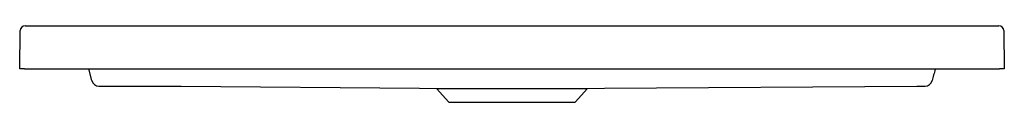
# Model space of a CAD drawing. Header units: millimetres. Extents: x 3841.464 to 3842.264, y 2448.425 to 2448.487.
import ezdxf

# ---------------------------------------------------------------- set-up
doc = ezdxf.new("R2010")
doc.units = ezdxf.units.MM
doc.layers.add('SANINDUSA', color=3, linetype='Continuous')

msp = doc.modelspace()

# ---------------------------------------------------------------- linework, layer by layer
at = {"layer": 'SANINDUSA'}
for p, q in [((3841.464, 2448.45167), (3841.46444, 2448.48272)), ((3841.46844, 2448.48667), (3842.25957, 2448.48667)), ((3842.26357, 2448.48272), (3842.264, 2448.45167)), ((3841.468, 2448.45167), (3841.464, 2448.45167)), ((3841.468, 2448.45167), (3842.26, 2448.45167)), ((3841.52264, 2448.44207), (3841.52007, 2448.45167)), ((3842.264, 2448.45167), (3842.26, 2448.45167)), ((3841.78893, 2448.43604), (3841.80254, 2448.43556)), ((3841.80254, 2448.43556), (3841.81259, 2448.42452)), ((3841.80254, 2448.43556), (3841.92546, 2448.43556)), ((3841.91542, 2448.42452), (3841.92546, 2448.43556)), ((3841.92546, 2448.43556), (3841.93904, 2448.43604)), ((3841.93904, 2448.43604), (3842.19293, 2448.4375)), ((3841.81259, 2448.42452), (3841.91542, 2448.42452))]:
    msp.add_line(p, q, dxfattribs=at)
at = {"layer": 'SANINDUSA', "flags": 128}
msp.add_lwpolyline([(3841.53507, 2448.4375), (3841.54707, 2448.4375), (3841.59507, 2448.43749), (3841.78893, 2448.43604)], dxfattribs=at)
at = {"layer": 'SANINDUSA'}
for centre, radius, start, end in [((3841.46844, 2448.48267), 0.004, 90, 179.2), ((3842.25957, 2448.48267), 0.004, 0.8, 90), ((3841.52843, 2448.44362), 0.006, 195.00332, 269.9502), ((3842.19957, 2448.44362), 0.006, 270.0525, 344.99668)]:
    msp.add_arc(centre, radius, start, end, dxfattribs=at)
for points, knots in [([(3842.20794, 2448.45167), (3842.20791, 2448.45155), (3842.20746, 2448.44987), (3842.20659, 2448.44665), (3842.20578, 2448.4436), (3842.20537, 2448.44207)], [0, 0, 0, 0, 0.037374, 0.518687, 1, 1, 1, 1]), ([(3841.52843, 2448.43762), (3841.52843, 2448.43762), (3841.52847, 2448.43761), (3841.5286, 2448.4376), (3841.52865, 2448.43759), (3841.52877, 2448.43759), (3841.52884, 2448.43758), (3841.52908, 2448.43757), (3841.52928, 2448.43756), (3841.52976, 2448.43755), (3841.53003, 2448.43754), (3841.53064, 2448.43753), (3841.53098, 2448.43753), (3841.53171, 2448.43752), (3841.53209, 2448.43751), (3841.5327, 2448.43751), (3841.53291, 2448.43751), (3841.53334, 2448.43751), (3841.53355, 2448.4375), (3841.53419, 2448.4375), (3841.53463, 2448.4375), (3841.53507, 2448.4375)], [0, 0, 0, 0, 0.125, 0.125, 0.1875, 0.1875, 0.25, 0.25, 0.375, 0.375, 0.5, 0.5, 0.625, 0.625, 0.75, 0.75, 0.8125, 0.8125, 0.875, 0.875, 1, 1, 1, 1]), ([(3842.19293, 2448.4375), (3842.19338, 2448.4375), (3842.19382, 2448.4375), (3842.19469, 2448.43751), (3842.19511, 2448.43751), (3842.19571, 2448.43751), (3842.19591, 2448.43751), (3842.1963, 2448.43752), (3842.19649, 2448.43752), (3842.19704, 2448.43753), (3842.19737, 2448.43753), (3842.19783, 2448.43754), (3842.19798, 2448.43754), (3842.19825, 2448.43755), (3842.19838, 2448.43755), (3842.19873, 2448.43756), (3842.19893, 2448.43757), (3842.19917, 2448.43758), (3842.19924, 2448.43759), (3842.19936, 2448.43759), (3842.19941, 2448.4376), (3842.19953, 2448.43761), (3842.19958, 2448.43762), (3842.19958, 2448.43762)], [0, 0, 0, 0, 0.125, 0.125, 0.25, 0.25, 0.3125, 0.3125, 0.375, 0.375, 0.5, 0.5, 0.5625, 0.5625, 0.625, 0.625, 0.75, 0.75, 0.8125, 0.8125, 0.875, 0.875, 1, 1, 1, 1])]:
    msp.add_open_spline(points, degree=3, knots=knots, dxfattribs=at)

doc.saveas('drawing.dxf')
